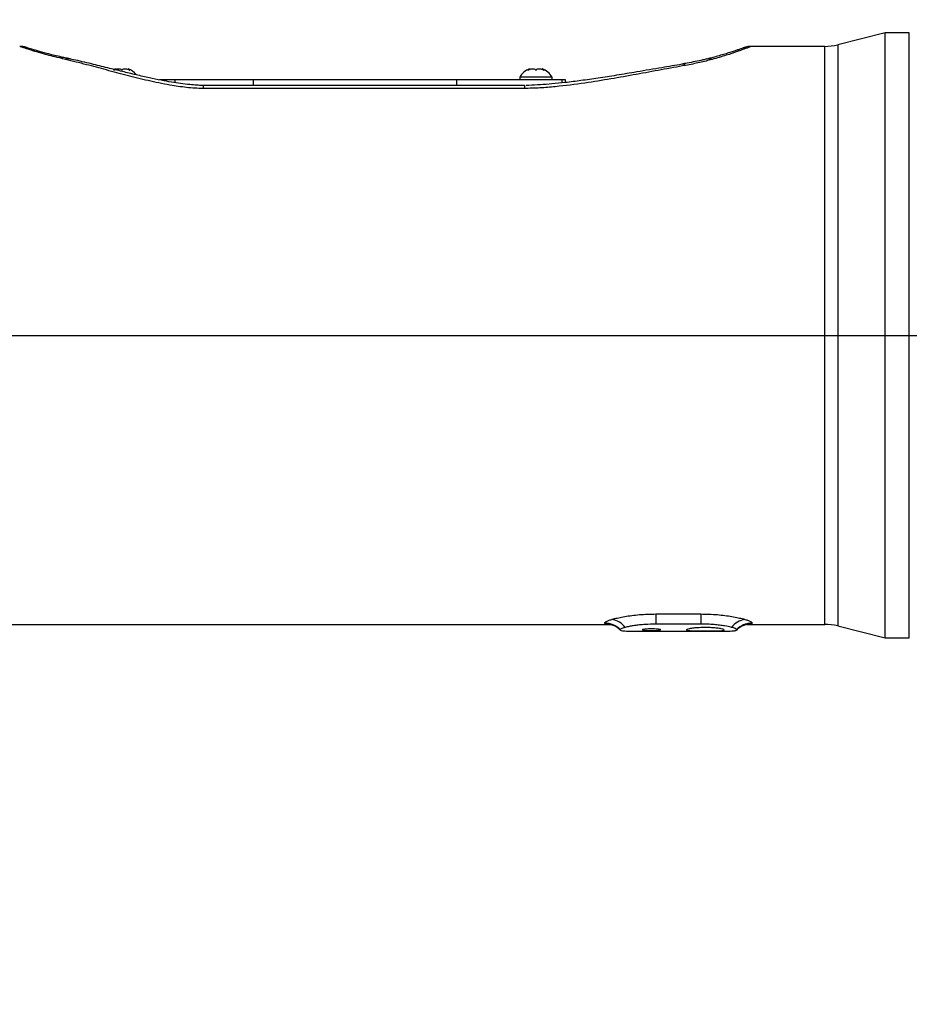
# Model space of a CAD drawing. Extents: x 0 to 16820, y 0 to 11880.
# Tile 48 of 84: x 9161 to 9492, y 6153 to 6519. Entities that reach past the tile are written whole.
import ezdxf

# ---------------------------------------------------------------- set-up
doc = ezdxf.new("R2010")
doc.units = 0
doc.header["$LTSCALE"] = 20
doc.layers.get('0').update_dxf_attribs({"linetype": 'CONTINUOUS'})
doc.styles.add('SLDTEXTSTYLE0', font='TXT', dxfattribs={"width": 0.605})
doc.dimstyles.new('SLDDIMSTYLE0', dxfattribs={"dimtxt": 100, "dimasz": 100, "dimexe": 0, "dimexo": 0.0625, "dimgap": 25, "dimtad": 1, "dimdec": 1, "dimrnd": 1e-09, "dimzin": 12, "dimtxsty": 'SLDTEXTSTYLE0', "dimsah": 1, "dimcen": 0, "dimazin": 3, "dimtfac": 1, "dimtofl": 0, "dimtmove": 0, "dimatfit": 3, "dimtolj": 1, "dimtzin": 12})
doc.dimstyles.new('SLDDIMSTYLE1', dxfattribs={"dimtxt": 100, "dimasz": 100, "dimexe": 0, "dimexo": 0.0625, "dimgap": 25, "dimtad": 1, "dimdec": 4, "dimlfac": 20, "dimzin": 12, "dimtxsty": 'SLDTEXTSTYLE0', "dimsah": 1, "dimcen": 0.09, "dimadec": 1, "dimazin": 3, "dimtfac": 1, "dimtofl": 0, "dimtmove": 0, "dimatfit": 3, "dimtolj": 1, "dimtzin": 12})

# ---------------------------------------------------------------- blocks, each defined once
blk = doc.blocks.new('_D')
at = {"color": 7, "linetype": 'CONTINUOUS'}
for q in [(10380.8, 9036.16), (8366, 6401.82)]:
    blk.add_line((9334.36, 7667.96), q, dxfattribs=at)
blk.add_solid([(9334.36, 7667.96), (9407.03, 7738.27), (9383.2, 7756.5)], dxfattribs=at)
at = {"color": 7, "linetype": 'CONTINUOUS', "insert": (10032.55, 8792.98), "char_height": 100, "attachment_point": 1, "rotation": 52.5905, "style": 'SLDTEXTSTYLE0'}
blk.add_mtext('R1594', dxfattribs=at)
blk = doc.blocks.new('_D_1')
at = {"color": 7, "linetype": 'CONTINUOUS'}
blk.add_line((11867.49, 8642.4), (8366, 6401.82), dxfattribs=at)
blk.add_solid([(11867.49, 8642.4), (11775.17, 8601.13), (11791.34, 8575.86)], dxfattribs=at)
at = {"color": 7, "linetype": 'CONTINUOUS', "insert": (9875.65, 7520.81), "char_height": 100, "attachment_point": 1, "rotation": 32.6149, "style": 'SLDTEXTSTYLE0'}
blk.add_mtext('R4157', dxfattribs=at)
blk = doc.blocks.new('_D_2')
at = {"color": 7, "linetype": 'CONTINUOUS'}
for p, q in [((4232.76, 7130.62), (3693.35, 7225.73)), ((8406, 6401.82), (13110.72, 6401.82))]:
    blk.add_line(p, q, dxfattribs=at)
blk.add_arc((8366, 6401.82), 4714.73, 0, 170, dxfattribs=at)
for points in [[(3722.9, 7220.52), (3756.05, 7316.05), (3726.56, 7321.58)], [(13080.72, 6401.82), (13094.66, 6501.97), (13064.66, 6501.66)]]:
    blk.add_solid(points, dxfattribs=at)
at = {"color": 7, "linetype": 'CONTINUOUS', "insert": (8646.6, 11239.4), "char_height": 100, "attachment_point": 1, "rotation": 355, "style": 'SLDTEXTSTYLE0'}
blk.add_mtext('170°', dxfattribs=at)
blk = doc.blocks.new('_D_3')
at = {"color": 7, "linetype": 'CONTINUOUS'}
for p, q in [((8406, 6401.82), (13085.4, 6401.82)), ((4232.76, 5673.02), (3718.3, 5582.3))]:
    blk.add_line(p, q, dxfattribs=at)
blk.add_arc((8366, 6401.82), 4689.4, 190, 0, dxfattribs=at)
for points in [[(13055.4, 6401.82), (13039.33, 6301.99), (13069.33, 6301.67)], [(3747.84, 5587.51), (3751.51, 5486.46), (3781, 5491.99)]]:
    blk.add_solid(points, dxfattribs=at)
at = {"color": 7, "linetype": 'CONTINUOUS', "insert": (8621.93, 1846.3), "char_height": 100, "attachment_point": 1, "rotation": 5, "style": 'SLDTEXTSTYLE0'}
blk.add_mtext('170°', dxfattribs=at)

msp = doc.modelspace()

# ---------------------------------------------------------------- linework, layer by layer
at = {"color": 7, "linetype": 'CONTINUOUS'}
for p, q in [((9482.9091741, 6514.3197922), (9465.2379466, 6509.913884)), ((9491.8703748, 6514.3197922), (9482.9091741, 6514.3197922)), ((9482.9091741, 6289.3197982), (9482.9091741, 6514.3197922)), ((9460.3995992, 6509.319797), (9433.1216527, 6509.319797)), ((9177.4439527, 6505.1595418), (9176.8842651, 6505.2757485)), ((9196.6504766, 6500.9721293), (9196.1032463, 6500.7391496)), ((9196.6804577, 6500.7393806), (9196.6804577, 6500.9641422)), ((9201.3133479, 6500.9641422), (9201.3133479, 6500.7420926)), ((9350.6805016, 6500.7393806), (9350.6805016, 6500.9641422)), ((9355.3133918, 6500.9641422), (9355.3133918, 6500.7420926)), ((9346.9969345, 6497.8197961), (9346.9969345, 6496.819794)), ((9358.9968992, 6497.8197961), (9346.9969345, 6497.8197961)), ((9358.9968992, 6496.819794), (9358.9968992, 6497.8197961)), ((9218.8179804, 6496.819794), (9212.989719, 6496.819794)), ((9247.9969574, 6496.819794), (9218.8179804, 6496.819794)), ((9229.2105867, 6494.8197974), (9348.7337543, 6494.8197974)), ((9323.5928727, 6496.819794), (9247.9969574, 6496.819794)), ((9362.7846552, 6496.819794), (9323.5928727, 6496.819794)), ((9363.9969541, 6496.819794), (9362.7846552, 6496.819794)), ((9363.9969541, 6495.8544447), (9363.9969541, 6496.819794)), ((9140.9658505, 6294.3197934), (9380.4354383, 6294.3197934)), ((9384.3904449, 6292.3056333), (9384.435506, 6292.1997903)), ((9414.3609716, 6294.4046108), (9397.6328088, 6294.4046108)), ((9427.5582744, 6292.1997903), (9427.6034547, 6292.3056333)), ((9431.5633489, 6294.3197934), (9460.3995992, 6294.3197934)), ((9465.2379466, 6293.7257065), (9482.9091741, 6289.3197982)), ((9388.5652734, 6291.8197958), (9423.4202815, 6291.8197958)), ((9482.9091741, 6289.3197982), (9491.8703748, 6289.3197982))]:
    msp.add_line(p, q, dxfattribs=at)
at = {"color": 8, "linetype": 'CONTINUOUS'}
for p, q in [((9491.8703748, 6289.3197982), (9491.8703748, 6514.3197922)), ((9460.3995992, 6294.3197934), (9460.3995992, 6509.319797)), ((9465.2379466, 6509.913884), (9465.2379466, 6293.7257065)), ((9218.8179804, 6495.7818089), (9218.8179804, 6496.819794)), ((9229.2105867, 6494.8197974), (9229.2105867, 6493.6539678)), ((9348.7337543, 6493.6539678), (9229.2105867, 6493.6539678)), ((9247.9969574, 6494.8197974), (9247.9969574, 6496.819794)), ((9323.5928727, 6494.8197974), (9323.5928727, 6496.819794)), ((9348.7337543, 6494.8197974), (9348.7337543, 6493.6539678)), ((9362.7846552, 6495.7284926), (9362.7846552, 6496.819794)), ((9397.6328088, 6298.1789558), (9414.3609716, 6298.1789558)), ((9397.6328088, 6298.1789558), (9397.6328088, 6294.4046108)), ((9414.3609716, 6298.1789558), (9414.3609716, 6294.4046108)), ((9378.629656, 6294.6751265), (9378.5851909, 6294.7749121)), ((9433.4087087, 6294.7749121), (9433.3642436, 6294.6751265))]:
    msp.add_line(p, q, dxfattribs=at)
at = {"color": 7, "linetype": 'CONTINUOUS'}
for centre, radius, start, end in [((8365.9969283, 6401.8197952), 4157, 190, 170), ((8365.9969283, 6401.8197952), 1594, 190, 170), ((9460.3995569, 6529.3197952), 20, 270, 284), ((9198.8775392, 6494.4208134), 7, 38.90785176, 69.400634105), ((9353.1163174, 6494.4208134), 7, 110.625536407, 150.950252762), ((9352.8775392, 6494.4208134), 7, 29.049747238, 69.400634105), ((9460.3995569, 6274.3197952), 20, 76, 90)]:
    msp.add_arc(centre, radius, start, end, dxfattribs=at)
at = {"color": 8, "linetype": 'CONTINUOUS'}
for centre, radius, start, end in [((9176.8469247, 6502.3052029), 2.9062047, 78.484792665, 111.722022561), ((9179.2448907, 6501.7959868), 2.8954507, 78.221270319, 113.165321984), ((9417.3662726, 6501.3069174), 3.3621449, 69.589854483, 104.300005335), ((9407.573605, 6501.001256), 1.6620222, 47.797814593, 96.633024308), ((9380.257692, 6288.8158725), 7.4091086, 36.30170871, 82.327422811), ((9431.7365512, 6288.8150925), 7.4099434, 97.675318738, 143.695549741), ((9378.6186635, 6286.7949148), 7.9800675, 43.674484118, 90.240329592), ((9378.6569186, 6286.6926517), 7.9825214, 43.62216519, 90.195682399), ((9433.3370601, 6286.6921876), 7.9829852, 89.804897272, 136.376406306), ((9433.37504, 6286.7953758), 7.9796074, 89.758248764, 136.326937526)]:
    msp.add_arc(centre, radius, start, end, dxfattribs=at)
msp.add_ellipse((9227.4225985, 6401.8197952), major_axis=(135.9726247, -87.1548418), ratio=0.4628195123, start_param=2.2143180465, end_param=2.2319320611, dxfattribs=at)
for points, knots in [([(9175.7713271, 6505.0050391), (9174.7237851, 6505.2528294), (9172.6175716, 6505.7510425), (9169.5025993, 6506.5919755), (9166.4890189, 6507.4766283), (9163.8958561, 6508.3030723), (9162.0724245, 6508.9146592), (9161.025824, 6509.2779666), (9161.013577, 6509.2823916), (9161.0083295, 6509.2842875)], [0, 0, 0, 0, 0.11822685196, 0.237709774, 0.39787524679, 0.56146487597, 0.7185895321, 0.87942398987, 1, 1, 1, 1]), ([(9433.1216527, 6509.3022509), (9433.0578639, 6509.2773796), (9432.9546373, 6509.2371315), (9432.0500327, 6508.8904944), (9430.9977366, 6508.4946341), (9429.5911774, 6507.9773312), (9427.3315409, 6507.1759117), (9423.8652339, 6505.9945426), (9420.3310171, 6504.9750053), (9418.5387803, 6504.4579877)], [0, 0, 0, 0, 0.1666836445, 0.269737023, 0.3737351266, 0.4806220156, 0.5884638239, 0.7913058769, 1, 1, 1, 1]), ([(9229.2105867, 6493.6539678), (9228.1775017, 6493.6752812), (9226.1101991, 6493.7179313), (9221.9688192, 6494.1021702), (9216.0838525, 6494.9737727), (9208.6814554, 6496.5264845), (9200.8355647, 6498.4968701), (9193.2309622, 6500.5273957), (9185.6239614, 6502.5895465), (9180.6759851, 6503.819246), (9178.1058623, 6504.4579877)], [0, 0, 0, 0, 0.05310098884, 0.10626019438, 0.21583069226, 0.36748248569, 0.51930870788, 0.67530804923, 0.83134555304, 1, 1, 1, 1]), ([(9408.6900665, 6502.2324471), (9405.6652172, 6501.683987), (9399.6157354, 6500.5871061), (9390.348818, 6498.875219), (9380.9098104, 6497.1937075), (9370.8863507, 6495.5751462), (9362.0518262, 6494.442414), (9354.5099917, 6493.7744374), (9350.6583314, 6493.6941069), (9348.7337543, 6493.6539678)], [0, 0, 0, 0, 0.159229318, 0.3184472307, 0.4788256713, 0.6391626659, 0.8180726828, 0.9090955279, 1, 1, 1, 1]), ([(9418.5387803, 6504.4579877), (9417.0332321, 6504.0593989), (9413.9912278, 6503.2540385), (9410.4690491, 6502.5752764), (9408.6900665, 6502.2324471)], [0, 0, 0, 0, 0.4949197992, 1, 1, 1, 1]), ([(9378.5851909, 6294.7749121), (9378.5849058, 6294.8563658), (9378.5843296, 6295.0209754), (9379.0510723, 6295.3467117), (9379.8785541, 6295.7287571), (9380.7868825, 6296.0141265), (9381.2468959, 6296.1586489)], [0, 0, 0, 0, 0.2354315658, 0.475783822, 0.734516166, 1, 1, 1, 1]), ([(9381.2468959, 6296.1586489), (9381.4398044, 6296.2138116), (9382.1864662, 6296.4273217), (9383.7304398, 6296.801818), (9386.0331639, 6297.2521398), (9388.6435152, 6297.6417992), (9391.4956379, 6297.9441238), (9394.5194991, 6298.1405543), (9396.5949753, 6298.1661545), (9397.6328088, 6298.1789558)], [0, 0, 0, 0, 0.0543030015, 0.2101824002, 0.3660668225, 0.5234206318, 0.6807766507, 0.8403736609, 1, 1, 1, 1]), ([(9414.3609716, 6298.1789558), (9415.3988041, 6298.1661535), (9417.4743173, 6298.1405509), (9420.4982281, 6297.9441296), (9423.350382, 6297.6417985), (9425.9607429, 6297.2521408), (9428.2634332, 6296.8018146), (9429.8074906, 6296.427334), (9430.5540193, 6296.2138121), (9430.7468845, 6296.1586489)], [0, 0, 0, 0, 0.1596259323, 0.3192284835, 0.4765841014, 0.6339375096, 0.7898215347, 0.9457005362, 1, 1, 1, 1]), ([(9430.7468845, 6296.1586489), (9431.1960132, 6296.0177921), (9432.1058958, 6295.7324326), (9432.9332728, 6295.3521376), (9433.407545, 6295.0230658), (9433.4083181, 6294.858204), (9433.4087087, 6294.7749121)], [0, 0, 0, 0, 0.2587605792, 0.5242188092, 0.7596246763, 1, 1, 1, 1]), ([(9381.2983943, 6294.3250163), (9380.8358829, 6294.328254), (9379.8528171, 6294.3351356), (9378.9273053, 6294.4427017), (9378.729938, 6294.5968195), (9378.629656, 6294.6751265)], [0, 0, 0, 0, 0.3041315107, 0.6464301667, 1, 1, 1, 1]), ([(9433.3642436, 6294.6751265), (9433.2105091, 6294.577747), (9432.9454734, 6294.4098663), (9431.9394888, 6294.327923), (9431.1342218, 6294.3287006), (9430.8603717, 6294.3289651)], [0, 0, 0, 0, 0.476856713, 0.822092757, 1, 1, 1, 1])]:
    msp.add_open_spline(points, degree=3, knots=knots, dxfattribs=at)
at = {"color": 7, "linetype": 'CONTINUOUS'}
for points, knots in [([(9163.6700345, 6508.8310762), (9163.5969636, 6508.8555175), (9163.5004473, 6508.8878009), (9163.4789708, 6508.8947683), (9163.4650838, 6508.8997708), (9163.4055743, 6508.9194867), (9163.3321266, 6508.9434537), (9163.127372, 6509.007428), (9162.7522595, 6509.1083219), (9162.0870302, 6509.2544484), (9161.5489128, 6509.271418), (9161.21027, 6509.2820971)], [0, 0, 0, 0, 0.4248635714, 0.5611842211, 0.602540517, 0.6119653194, 0.6224716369, 0.6489570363, 0.7218674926, 0.8249684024, 1, 1, 1, 1]), ([(9177.4291707, 6505.1580666), (9177.3705922, 6505.1697757), (9176.3686144, 6505.3700575), (9174.6083575, 6505.7804875), (9172.1959226, 6506.3649979), (9170.1246773, 6506.9145715), (9168.3147188, 6507.4172373), (9166.790446, 6507.8589654), (9165.5116564, 6508.2443049), (9164.5318826, 6508.5503013), (9163.8523392, 6508.7698369), (9163.5830324, 6508.859431), (9163.4873624, 6508.8920526), (9163.5066912, 6508.8854404), (9163.5070754, 6508.885309)], [0, 0, 0, 0, 0.0068686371, 0.1174871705, 0.2276019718, 0.3370560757, 0.4353659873, 0.539542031, 0.6441068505, 0.7478740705, 0.8501344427, 0.9503509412, 0.9990130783, 1, 1, 1, 1]), ([(9433.1212951, 6509.3119664), (9433.0694795, 6509.3141466), (9432.7408366, 6509.3279741), (9432.1805858, 6509.266318), (9431.50339, 6509.1539393), (9430.9895969, 6509.0219106), (9430.6661246, 6508.9202606), (9430.4933341, 6508.859978), (9430.434254, 6508.8385352), (9430.4091693, 6508.8294167), (9430.3902087, 6508.8224405), (9430.3727228, 6508.8158477), (9430.3579127, 6508.8105006), (9430.3371493, 6508.802398), (9430.1673997, 6508.739556), (9429.6575167, 6508.5546267), (9428.8479664, 6508.2687383), (9427.7499974, 6507.8918075), (9426.3631973, 6507.4300901), (9424.7002999, 6506.8955363), (9422.7709576, 6506.2966291), (9420.5836557, 6505.6532203), (9418.5105383, 6505.0718238), (9417.0762434, 6504.7099721), (9416.5469123, 6504.5764296)], [0, 0, 0, 0, 0.0042417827, 0.0269036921, 0.0458524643, 0.0604574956, 0.0701515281, 0.0737958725, 0.0752742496, 0.0763948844, 0.0778339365, 0.080408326, 0.0869885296, 0.1100266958, 0.1949258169, 0.2844550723, 0.3744964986, 0.466326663, 0.5596608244, 0.653959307, 0.7484262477, 0.843053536, 0.9420784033, 1, 1, 1, 1]), ([(9179.8431588, 6504.6288742), (9179.6411905, 6504.673668), (9178.8343606, 6504.8526116), (9178.028862, 6505.0244983), (9177.4249984, 6505.1533578)], [0, 0, 0, 0, 0.2503233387, 1, 1, 1, 1]), ([(9229.2106463, 6494.7856589), (9229.1181853, 6494.7845199), (9228.3445266, 6494.77499), (9226.6981842, 6494.8723021), (9223.9962904, 6495.0847528), (9220.8531423, 6495.4515134), (9217.287453, 6495.999441), (9213.4099107, 6496.7147556), (9209.0026223, 6497.6306173), (9204.2009339, 6498.7224404), (9199.0323218, 6499.9765875), (9193.4858832, 6501.3696313), (9187.4015178, 6502.8715883), (9182.7777148, 6503.978204), (9180.2039416, 6504.5194425), (9179.8277212, 6504.5985578)], [0, 0, 0, 0, 0.0049817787, 0.04168455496, 0.08904798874, 0.1526192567, 0.2157022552, 0.29079099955, 0.37672890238, 0.47572693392, 0.58097225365, 0.69699413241, 0.82745879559, 0.97477885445, 1, 1, 1, 1]), ([(9416.527362, 6504.6368538), (9416.0346611, 6504.5146693), (9414.6831375, 6504.179506), (9412.2351294, 6503.64602), (9409.6601437, 6503.1254428), (9407.9635424, 6502.8413434), (9407.3303653, 6502.7353166)], [0, 0, 0, 0, 0.1791716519, 0.4914842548, 0.8102202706, 1, 1, 1, 1]), ([(9195.9658576, 6500.4124789), (9196.250616, 6500.5603732), (9196.7440015, 6500.8166218), (9197.5136885, 6500.9860956), (9198.1274815, 6500.9920941), (9198.6092294, 6500.8490059), (9198.8759091, 6500.6355317), (9198.9672618, 6500.4671638), (9198.9969326, 6500.4124789)], [0, 0, 0, 0, 0.2355624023, 0.4081463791, 0.5811461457, 0.7450394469, 0.9171903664, 1, 1, 1, 1]), ([(9196.6556622, 6500.9641422), (9196.6609577, 6500.9682479), (9196.6768691, 6500.9805841), (9196.5002845, 6500.8439161), (9196.2369433, 6500.6360221), (9196.0323465, 6500.4673071), (9195.9658576, 6500.4124789)], [0, 0, 0, 0, 0.1633153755, 0.4907153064, 0.834494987, 1, 1, 1, 1]), ([(9198.9969326, 6500.4124789), (9199.0997538, 6500.5603737), (9199.277912, 6500.8166308), (9199.8260595, 6500.9860894), (9200.4329129, 6500.9920718), (9201.0990414, 6500.8490717), (9201.6365795, 6500.6354838), (9201.9320272, 6500.467161), (9202.0280076, 6500.4124789)], [0, 0, 0, 0, 0.2355743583, 0.4081795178, 0.5811595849, 0.7450828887, 0.917186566, 1, 1, 1, 1]), ([(9202.0280076, 6500.4124789), (9201.8489794, 6500.5581117), (9201.538799, 6500.810432), (9201.32252, 6500.9761537), (9201.3341716, 6500.9672299), (9201.3382031, 6500.9641422)], [0, 0, 0, 0, 0.4716645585, 0.8171956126, 1, 1, 1, 1]), ([(9407.3847247, 6502.6342048), (9404.8826386, 6502.220431), (9399.3166992, 6501.2999833), (9391.1792491, 6499.90943), (9383.2636668, 6498.5829637), (9376.333562, 6497.4901953), (9369.9606623, 6496.5790513), (9364.2237303, 6495.8605576), (9359.1851834, 6495.3341111), (9354.6719631, 6495.0055002), (9351.4580511, 6494.8247702), (9349.6712797, 6494.8037399), (9349.3200852, 6494.7996064)], [0, 0, 0, 0, 0.13490490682, 0.30009860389, 0.43233440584, 0.55094706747, 0.65973350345, 0.75891962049, 0.84155017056, 0.91230546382, 0.98276341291, 1, 1, 1, 1]), ([(9349.9658419, 6500.4124789), (9350.2506095, 6500.5603727), (9350.7440148, 6500.8166222), (9351.5135927, 6500.9860973), (9352.1276806, 6500.9920709), (9352.6090492, 6500.8490711), (9352.8759335, 6500.6354904), (9352.9672518, 6500.4671613), (9352.9969169, 6500.4124789)], [0, 0, 0, 0, 0.2355669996, 0.4081573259, 0.5811473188, 0.7450772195, 0.9171873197, 1, 1, 1, 1]), ([(9350.6556464, 6500.9641422), (9350.6609399, 6500.9682486), (9350.676845, 6500.9805868), (9350.5003452, 6500.8438908), (9350.2370055, 6500.6360953), (9350.0323327, 6500.4673108), (9349.9658419, 6500.4124789)], [0, 0, 0, 0, 0.1633270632, 0.4907429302, 0.8345608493, 1, 1, 1, 1]), ([(9352.9969169, 6500.4124789), (9353.0997539, 6500.5603779), (9353.277955, 6500.8166644), (9353.8260418, 6500.9860868), (9354.4329737, 6500.9920787), (9355.0990096, 6500.849055), (9355.636605, 6500.6355174), (9355.9320329, 6500.4671627), (9356.0279919, 6500.4124789)], [0, 0, 0, 0, 0.2355342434, 0.4081452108, 0.5811437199, 0.7450733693, 0.9171964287, 1, 1, 1, 1]), ([(9356.0279919, 6500.4124789), (9355.8489632, 6500.5581161), (9355.5387575, 6500.8104638), (9355.3224744, 6500.976152), (9355.3341925, 6500.9672294), (9355.3382469, 6500.9641422)], [0, 0, 0, 0, 0.4716181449, 0.8171797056, 1, 1, 1, 1]), ([(9380.4434253, 6294.3386136), (9380.4373073, 6294.3390278), (9380.4018069, 6294.3414312), (9380.5501844, 6294.3272947), (9380.9221268, 6294.2562401), (9381.5355468, 6294.0823247), (9382.3460177, 6293.7532678), (9383.2872502, 6293.1946203), (9384.038845, 6292.6352155), (9384.3962578, 6292.2067828), (9384.471388, 6292.1167238)], [0, 0, 0, 0, 0.0318947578, 0.1850727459, 0.323935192, 0.4602984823, 0.6050524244, 0.7692490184, 0.9514948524, 1, 1, 1, 1]), ([(9386.2287713, 6293.2023405), (9385.6130809, 6293.0174894), (9384.4849242, 6292.6787787), (9384.4199565, 6292.4221893), (9384.3904449, 6292.3056333)], [0, 0, 0, 0, 0.5457489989, 1, 1, 1, 1]), ([(9384.435506, 6292.1997903), (9384.5996752, 6292.1018602), (9384.8531426, 6291.9506621), (9386.0639573, 6291.8591886), (9387.1941289, 6291.8230616), (9388.1481435, 6291.822132), (9388.5652734, 6291.8217255)], [0, 0, 0, 0, 0.393979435, 0.6082804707, 0.8287259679, 1, 1, 1, 1]), ([(9397.6328088, 6294.4046108), (9396.277183, 6294.3799333), (9394.1688102, 6294.3415528), (9391.5272707, 6294.1065374), (9389.6208341, 6293.8710204), (9387.9548334, 6293.5922861), (9386.8689645, 6293.3631792), (9386.350272, 6293.2328656), (9386.2287713, 6293.2023405)], [0, 0, 0, 0, 0.2962011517, 0.4606746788, 0.6251749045, 0.7877061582, 0.9502714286, 1, 1, 1, 1]), ([(9399.3969871, 6292.2752871), (9399.3593241, 6292.2415493), (9399.2839926, 6292.1740686), (9398.6956738, 6292.0978472), (9397.8295446, 6292.0458873), (9396.7507348, 6292.0190136), (9395.5902971, 6292.0155218), (9394.4758588, 6292.0352292), (9393.5328323, 6292.0791464), (9392.8663655, 6292.1481766), (9392.5513007, 6292.2403648), (9392.6240974, 6292.3487847), (9393.0789016, 6292.4605798), (9393.8656174, 6292.5584369), (9394.8937174, 6292.6247988), (9396.0423646, 6292.6469775), (9397.1807808, 6292.6211877), (9398.1869357, 6292.5527946), (9398.9455252, 6292.4546428), (9399.3415549, 6292.3561369), (9399.3814734, 6292.2979144), (9399.3969871, 6292.2752871)], [0, 0, 0, 0, 0.0538558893, 0.1077199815, 0.1614356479, 0.215012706, 0.2685174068, 0.321995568, 0.3754830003, 0.4290241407, 0.4826906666, 0.5365296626, 0.5905359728, 0.6445912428, 0.6984418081, 0.7519447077, 0.8051679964, 0.8583998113, 0.9119070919, 0.9657640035, 1, 1, 1, 1]), ([(9422.9969693, 6292.2752871), (9422.9198118, 6292.2086213), (9422.7654906, 6292.0752843), (9421.5591789, 6291.9549263), (9419.7818122, 6291.8882735), (9417.5646553, 6291.8616042), (9415.1750562, 6291.8584271), (9412.8766988, 6291.8766668), (9410.9304212, 6291.9281436), (9409.5556293, 6292.0314676), (9408.9048801, 6292.1993631), (9409.0496185, 6292.4268649), (9409.9774622, 6292.6863284), (9411.591475, 6292.9301278), (9413.70663, 6293.1028915), (9416.0704822, 6293.1622896), (9418.4091862, 6293.0956244), (9420.4782466, 6292.9207725), (9422.0465023, 6292.678938), (9422.8786563, 6292.4482697), (9422.9635446, 6292.3241566), (9422.9969693, 6292.2752871)], [0, 0, 0, 0, 0.0536956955, 0.1073956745, 0.1609536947, 0.2144661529, 0.2679942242, 0.3215382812, 0.3750718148, 0.4285923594, 0.4821162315, 0.5357809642, 0.5897262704, 0.6438865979, 0.6979058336, 0.7513970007, 0.8044091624, 0.8574217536, 0.9109117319, 0.9649215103, 1, 1, 1, 1]), ([(9425.765009, 6293.2023405), (9424.9621425, 6293.3855999), (9423.7063612, 6293.6722401), (9421.3481773, 6294.0084567), (9419.234432, 6294.2246519), (9416.8706258, 6294.3754525), (9415.2074637, 6294.3947759), (9414.3609716, 6294.4046108)], [0, 0, 0, 0, 0.2960423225, 0.4630462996, 0.6352345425, 0.814346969, 1, 1, 1, 1]), ([(9423.4202815, 6291.8217106), (9423.5679197, 6291.8211243), (9424.2955671, 6291.8182345), (9425.3200287, 6291.8355744), (9426.4348959, 6291.8901798), (9427.2884026, 6291.9958802), (9427.4611758, 6292.1264245), (9427.5582744, 6292.1997903)], [0, 0, 0, 0, 0.0566767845, 0.2793363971, 0.4945016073, 0.7159098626, 1, 1, 1, 1]), ([(9427.6034547, 6292.3056333), (9427.5491015, 6292.4482934), (9427.4494039, 6292.7099682), (9426.2916002, 6293.0484105), (9425.765009, 6293.2023405)], [0, 0, 0, 0, 0.5451809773, 1, 1, 1, 1]), ([(9427.5287105, 6292.1225874), (9427.6418504, 6292.2515543), (9428.0192126, 6292.6817052), (9428.7565834, 6293.2280972), (9429.6312382, 6293.7419119), (9430.3982122, 6294.0598496), (9430.9985308, 6294.2376237), (9431.4014256, 6294.3197828), (9431.5867501, 6294.3416202), (9431.5661146, 6294.3397991), (9431.5597726, 6294.3392394)], [0, 0, 0, 0, 0.0720985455, 0.2404746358, 0.3952433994, 0.5355606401, 0.6661107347, 0.7970592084, 0.9376289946, 1, 1, 1, 1])]:
    msp.add_open_spline(points, degree=3, knots=knots, dxfattribs=at)

# ---------------------------------------------------------------- dimensions: what is measured, and where the dimension line sits
for base, line1, line2, picture, middle in [((8776.9122976, 11098.6039576), ((7345.1676267, 6401.8197952), (8365.9969283, 6401.8197952)), ((4272.1510991, 7123.6752698), (6796.21337, 6678.6149904)), '_D_2', (8776.9122976, 11098.6039576)), ((8774.7050665, 1730.2643988), ((4272.1510991, 5679.9643207), (6796.21337, 6125.0246)), ((7345.1676267, 6401.8197952), (8365.9969283, 6401.8197952)), '_D_3', (8774.7050665, 1730.2643988))]:
    dim = msp.add_angular_dim_2l(base=base, line1=line1, line2=line2, dimstyle='SLDDIMSTYLE1', dxfattribs=at)
    dim.commit()
    dim.dimension.update_dxf_attribs({"geometry": picture, "text_midpoint": middle, "dimtype": 162})
for mpoint, picture, middle in [((9334.3644854, 7667.9557573), '_D', (10258.4359328, 8876.1747058)), ((11867.4903821, 8642.3984244), '_D_1', (10116.7438552, 7522.1093098))]:
    dim = msp.add_radius_dim(center=(8365.9969283, 6401.8197952), mpoint=mpoint, dimstyle='SLDDIMSTYLE0', dxfattribs=at)
    dim.commit()
    dim.dimension.update_dxf_attribs({"geometry": picture, "text_midpoint": middle, "dimtype": 164})

doc.saveas('drawing.dxf')
